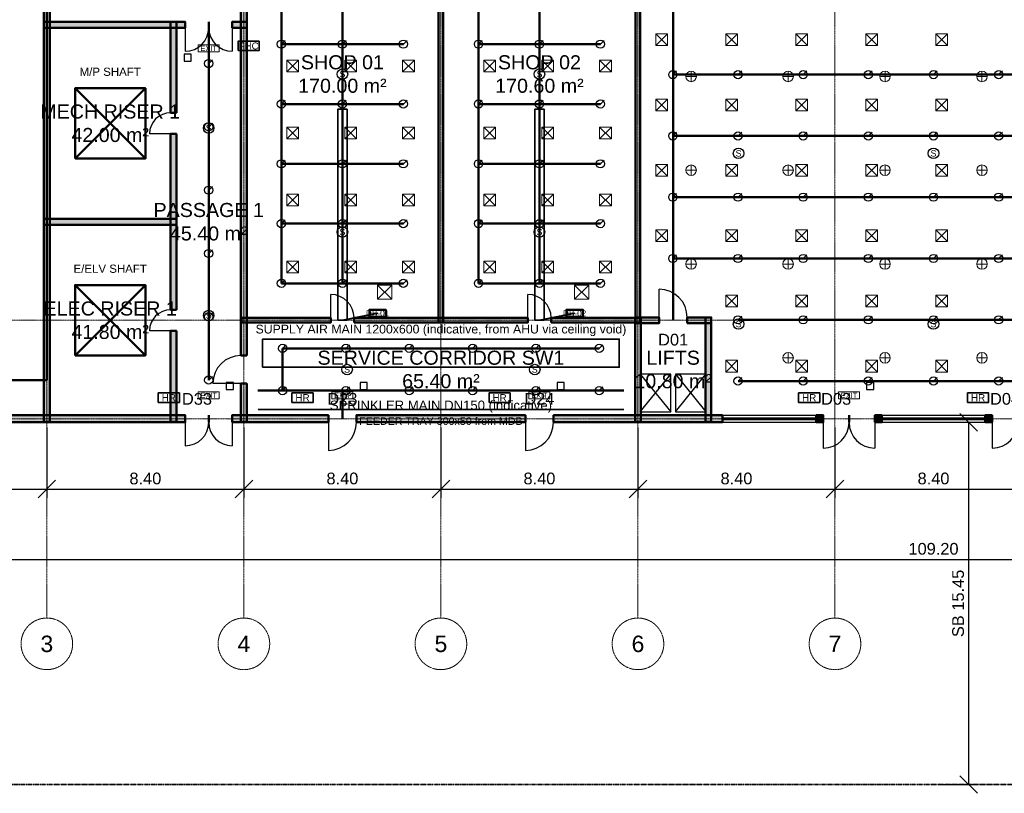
# Model space of a CAD drawing. Header units: millimetres. Extents: x -5300 to 125300, y -375 to 90375.
# Tile 2 of 10: x 21042 to 63018, y -375 to 32621. Entities that reach past the tile are written whole.
import ezdxf
from ezdxf.enums import TextEntityAlignment as Align

# ---------------------------------------------------------------- set-up
doc = ezdxf.new("R2010")
doc.units = ezdxf.units.MM
for name, pattern in [('CENTER', [5.08, 3.175, -0.635, 0.635, -0.635]), ('DASHED', [1.524, 1.27, -0.254]), ('PHANTOM', [6.35, 3.175, -0.635, 0.635, -0.635, 0.635, -0.635])]:
    doc.linetypes.add(name, pattern=pattern)
for name, color, linetype, lineweight in [('A-FLOR-EVTR', 251, 'Continuous', 25), ('ACHURADO', 8, 'Continuous', 9), ('COTAS', 1, 'Continuous', 18), ('E-ANNO-TEXT', 52, 'Continuous', 18), ('E-DB', 6, 'Continuous', 50), ('E-FALM', 230, 'Continuous', 25), ('E-LITE', 2, 'Continuous', 18), ('E-LITE-EMER', 40, 'Continuous', 18), ('E-TRAY', 210, 'DASHED', 35), ('EJES', 1, 'CENTER', 13), ('ETIQUETAS', 2, 'Continuous', 18), ('FP-ANNO-TEXT', 14, 'Continuous', 18), ('FP-HOSE', 20, 'Continuous', 35), ('FP-SPRK-HEAD', 1, 'Continuous', 25), ('FP-SPRK-PIPE', 12, 'Continuous', 50), ('LIMITE-PREDIO', 1, 'PHANTOM', 35), ('LOCALES', 2, 'Continuous', 18), ('M-ANNO-TEXT', 150, 'Continuous', 18), ('M-HVAC-EQPT', 30, 'Continuous', 50), ('M-HVAC-RCG', 3, 'Continuous', 18), ('M-HVAC-SAD', 5, 'Continuous', 35), ('M-HVAC-SCD', 4, 'Continuous', 18), ('MUROS', 7, 'Continuous', 50), ('PUERTAS', 3, 'Continuous', 25), ('VENTANAS', 5, 'Continuous', 25)]:
    doc.layers.add(name, color=color, linetype=linetype, lineweight=lineweight)
doc.styles.add('MX-ARIAL', font='arial.ttf')
doc.dimstyles.new('MX-100-M', dxfattribs={"dimscale": 250, "dimtxt": 2, "dimasz": 1.5, "dimexe": 1.5, "dimexo": 1.5, "dimgap": 0.8, "dimtad": 1, "dimlfac": 0.001, "dimzin": 0, "dimdsep": 46, "dimtxsty": 'MX-ARIAL', "dimtsz": 1.5, "dimcen": 2.5, "dimclrd": 256, "dimclre": 256, "dimclrt": 256, "dimazin": 3, "dimtfac": 1, "dimtmove": 0, "dimatfit": 3})

msp = doc.modelspace()

# ---------------------------------------------------------------- hatches: boundary and pattern name
at = {"layer": 'ACHURADO'}
for points in [[(22325, 15475), (22325, 42700), (22075, 42700), (22075, 15475)], [(30725, 18300), (30725, 40925), (30475, 40925), (30475, 18300)], [(39100, 19700), (39100, 40900), (38900, 40900), (38900, 19700)], [(47500, 19700), (47500, 40900), (47300, 40900), (47300, 19700)], [(22075, 32275), (28100, 32275), (28100, 32525), (22075, 32525)], [(27725, 28650), (27725, 32525), (27475, 32525), (27475, 28650)], [(30100, 32275), (30725, 32275), (30725, 32525), (30100, 32525)], [(27725, 20250), (27725, 27750), (27475, 27750), (27475, 20250)], [(22075, 23875), (27725, 23875), (27725, 24125), (22075, 24125)], [(30500, 19700), (34300, 19700), (34300, 19900), (30500, 19900)], [(35300, 19700), (42700, 19700), (42700, 19900), (35300, 19900)], [(43700, 19700), (47500, 19700), (47500, 19900), (43700, 19900)], [(47275, 19675), (48300, 19675), (48300, 19925), (47275, 19925)], [(47525, 15475), (47525, 19925), (47275, 19925), (47275, 15475)], [(49500, 19675), (50525, 19675), (50525, 19925), (49500, 19925)], [(50525, 15475), (50525, 19925), (50275, 19925), (50275, 15475)], [(27725, 15475), (27725, 19350), (27475, 19350), (27475, 15475)], [(30725, 15475), (30725, 17100), (30475, 17100), (30475, 15475)], [(19100, 15450), (28100, 15450), (28100, 15750), (19100, 15750)], [(30100, 15450), (34200, 15450), (34200, 15750), (30100, 15750)], [(35400, 15450), (42600, 15450), (42600, 15750), (35400, 15750)], [(43800, 15450), (51000, 15450), (51000, 15750), (43800, 15750)], [(55000, 15450), (55300, 15450), (55300, 15750), (55000, 15750)], [(57500, 15450), (57800, 15450), (57800, 15750), (57500, 15750)], [(62200, 15450), (62500, 15450), (62500, 15750), (62200, 15750)]]:
    msp.add_hatch(color=256, dxfattribs=at).paths.add_polyline_path(points)

# ---------------------------------------------------------------- linework, layer by layer
at = {"layer": 'A-FLOR-EVTR'}
for p, q in [((47500, 15900), (48800, 17500)), ((47500, 17500), (48800, 15900)), ((49000, 15900), (50300, 17500)), ((49000, 17500), (50300, 15900))]:
    msp.add_line(p, q, dxfattribs=at)
for points in [[(47500, 15900), (48800, 15900), (48800, 17500), (47500, 17500)], [(49000, 15900), (50300, 15900), (50300, 17500), (49000, 17500)]]:
    msp.add_lwpolyline(points, close=True, dxfattribs=at)
at = {"layer": 'E-DB'}
for p, q in [((23400, 18300), (26400, 21300)), ((23400, 21300), (26400, 18300))]:
    msp.add_line(p, q, dxfattribs=at)
for points in [[(23400, 18300), (26400, 18300), (26400, 21300), (23400, 21300)], [(35950, 19950), (36650, 19950), (36650, 20250), (35950, 20250)], [(44350, 19950), (45050, 19950), (45050, 20250), (44350, 20250)]]:
    msp.add_lwpolyline(points, close=True, dxfattribs=at)
at = {"layer": 'E-FALM'}
for points in [[(28050, 30850), (28350, 30850), (28350, 31150), (28050, 31150)], [(29850, 16850), (30150, 16850), (30150, 17150), (29850, 17150)], [(35550, 16850), (35850, 16850), (35850, 17150), (35550, 17150)], [(43950, 16850), (44250, 16850), (44250, 17150), (43950, 17150)], [(57150, 16850), (57450, 16850), (57450, 17150), (57150, 17150)]]:
    msp.add_lwpolyline(points, close=True, dxfattribs=at)
for centre in [(34800, 30300), (43200, 30300), (29100, 28000), (51688.889, 26920), (60000, 26920), (34800, 23566.667), (43200, 23566.667), (29100, 20000), (51688.889, 19640), (60000, 19640), (35000, 17700), (43000, 17700)]:
    msp.add_circle(centre, 225, dxfattribs=at)
at = {"layer": 'E-LITE'}
for p, q in [((49666.667, 29975), (49666.667, 30425)), ((53800, 29975), (53800, 30425)), ((57933.333, 29975), (57933.333, 30425)), ((62066.667, 29975), (62066.667, 30425)), ((49441.667, 30200), (49891.667, 30200)), ((53575, 30200), (54025, 30200)), ((57708.333, 30200), (58158.333, 30200)), ((61841.667, 30200), (62291.667, 30200)), ((49441.667, 26200), (49891.667, 26200)), ((49666.667, 25975), (49666.667, 26425)), ((53575, 26200), (54025, 26200)), ((53800, 25975), (53800, 26425)), ((57708.333, 26200), (58158.333, 26200)), ((57933.333, 25975), (57933.333, 26425)), ((61841.667, 26200), (62291.667, 26200)), ((62066.667, 25975), (62066.667, 26425)), ((49666.667, 21975), (49666.667, 22425)), ((53800, 21975), (53800, 22425)), ((57933.333, 21975), (57933.333, 22425)), ((62066.667, 21975), (62066.667, 22425)), ((49441.667, 22200), (49891.667, 22200)), ((53575, 22200), (54025, 22200)), ((57708.333, 22200), (58158.333, 22200)), ((61841.667, 22200), (62291.667, 22200)), ((53575, 18200), (54025, 18200)), ((53800, 17975), (53800, 18425)), ((57708.333, 18200), (58158.333, 18200)), ((57933.333, 17975), (57933.333, 18425)), ((61841.667, 18200), (62291.667, 18200)), ((62066.667, 17975), (62066.667, 18425))]:
    msp.add_line(p, q, dxfattribs=at)
at = {"layer": 'E-LITE', "const_width": 100}
for points in [[(32100, 19700), (33300, 19700)], [(36300, 19700), (37500, 19700)], [(40500, 19700), (41700, 19700)], [(44700, 19700), (45900, 19700)]]:
    msp.add_lwpolyline(points, dxfattribs=at)
at = {"layer": 'E-LITE'}
for centre in [(49666.667, 30200), (53800, 30200), (57933.333, 30200), (62066.667, 30200), (49666.667, 26200), (53800, 26200), (57933.333, 26200), (62066.667, 26200), (49666.667, 22200), (53800, 22200), (57933.333, 22200), (62066.667, 22200), (53800, 18200), (57933.333, 18200), (62066.667, 18200)]:
    msp.add_circle(centre, 225, dxfattribs=at)
at = {"layer": 'E-LITE-EMER'}
for points in [[(28650, 31250), (29550, 31250), (29550, 31550), (28650, 31550)], [(28650, 16450), (29550, 16450), (29550, 16750), (28650, 16750)], [(34350, 16450), (35250, 16450), (35250, 16750), (34350, 16750)], [(42750, 16450), (43650, 16450), (43650, 16750), (42750, 16750)], [(55950, 16450), (56850, 16450), (56850, 16750), (55950, 16750)]]:
    msp.add_lwpolyline(points, close=True, dxfattribs=at)
at = {"layer": 'E-TRAY'}
for p, q in [((34800, 19800), (36300, 20100)), ((43200, 19800), (44700, 20100)), ((31200, 16000), (46800, 16000))]:
    msp.add_line(p, q, dxfattribs=at)
at = {"layer": 'EJES'}
for p, q in [((22200, 7100), (22200, 86500)), ((30600, 7100), (30600, 86500)), ((39000, 7100), (39000, 86500)), ((47400, 7100), (47400, 86500)), ((55800, 7100), (55800, 86500)), ((-3100, 19800), (123100, 19800)), ((-3100, 15600), (123100, 15600))]:
    msp.add_line(p, q, dxfattribs=at)
for centre in [(22200, 6000), (30600, 6000), (39000, 6000), (47400, 6000), (55800, 6000)]:
    msp.add_circle(centre, 1100, dxfattribs=at)
at = {"layer": 'FP-HOSE'}
for points in [[(30350, 31300), (31250, 31300), (31250, 31700), (30350, 31700)], [(26950, 16300), (27850, 16300), (27850, 16700), (26950, 16700)], [(32650, 16300), (33550, 16300), (33550, 16700), (32650, 16700)], [(41050, 16300), (41950, 16300), (41950, 16700), (41050, 16700)], [(54250, 16300), (55150, 16300), (55150, 16700), (54250, 16700)], [(61450, 16300), (62350, 16300), (62350, 16700), (61450, 16700)]]:
    msp.add_lwpolyline(points, close=True, dxfattribs=at)
at = {"layer": 'FP-SPRK-HEAD'}
for p, q in [((32200, 31575), (32357.5, 31732.5)), ((34800, 31575), (34957.5, 31732.5)), ((37400, 31575), (37557.5, 31732.5)), ((40600, 31575), (40757.5, 31732.5)), ((43200, 31575), (43357.5, 31732.5)), ((45800, 31575), (45957.5, 31732.5)), ((29100, 30750), (29257.5, 30907.5)), ((48888.889, 30278.571), (49046.389, 30436.071)), ((51666.667, 30278.571), (51824.167, 30436.071)), ((54444.444, 30278.571), (54601.944, 30436.071)), ((57222.222, 30278.571), (57379.722, 30436.071)), ((60000, 30278.571), (60157.5, 30436.071)), ((62777.778, 30278.571), (62935.278, 30436.071)), ((32200, 29025), (32357.5, 29182.5)), ((34800, 29025), (34957.5, 29182.5)), ((37400, 29025), (37557.5, 29182.5)), ((40600, 29025), (40757.5, 29182.5)), ((43200, 29025), (43357.5, 29182.5)), ((45800, 29025), (45957.5, 29182.5)), ((29100, 28050), (29257.5, 28207.5)), ((48888.889, 27664.286), (49046.389, 27821.786)), ((51666.667, 27664.286), (51824.167, 27821.786)), ((54444.444, 27664.286), (54601.944, 27821.786)), ((57222.222, 27664.286), (57379.722, 27821.786)), ((60000, 27664.286), (60157.5, 27821.786)), ((62777.778, 27664.286), (62935.278, 27821.786)), ((32200, 26475), (32357.5, 26632.5)), ((34800, 26475), (34957.5, 26632.5)), ((37400, 26475), (37557.5, 26632.5)), ((40600, 26475), (40757.5, 26632.5)), ((43200, 26475), (43357.5, 26632.5)), ((45800, 26475), (45957.5, 26632.5)), ((29100, 25350), (29257.5, 25507.5)), ((48888.889, 25050), (49046.389, 25207.5)), ((51666.667, 25050), (51824.167, 25207.5)), ((54444.444, 25050), (54601.944, 25207.5)), ((57222.222, 25050), (57379.722, 25207.5)), ((60000, 25050), (60157.5, 25207.5)), ((62777.778, 25050), (62935.278, 25207.5)), ((32200, 23925), (32357.5, 24082.5)), ((34800, 23925), (34957.5, 24082.5)), ((37400, 23925), (37557.5, 24082.5)), ((40600, 23925), (40757.5, 24082.5)), ((43200, 23925), (43357.5, 24082.5)), ((45800, 23925), (45957.5, 24082.5)), ((29100, 22650), (29257.5, 22807.5)), ((48888.889, 22435.714), (49046.389, 22593.214)), ((51666.667, 22435.714), (51824.167, 22593.214)), ((54444.444, 22435.714), (54601.944, 22593.214)), ((57222.222, 22435.714), (57379.722, 22593.214)), ((60000, 22435.714), (60157.5, 22593.214)), ((62777.778, 22435.714), (62935.278, 22593.214)), ((32200, 21375), (32357.5, 21532.5)), ((34800, 21375), (34957.5, 21532.5)), ((37400, 21375), (37557.5, 21532.5)), ((40600, 21375), (40757.5, 21532.5)), ((43200, 21375), (43357.5, 21532.5)), ((45800, 21375), (45957.5, 21532.5)), ((29100, 19950), (29257.5, 20107.5)), ((51666.667, 19821.429), (51824.167, 19978.929)), ((54444.444, 19821.429), (54601.944, 19978.929)), ((57222.222, 19821.429), (57379.722, 19978.929)), ((60000, 19821.429), (60157.5, 19978.929)), ((62777.778, 19821.429), (62935.278, 19978.929)), ((32250, 18600), (32407.5, 18757.5)), ((34950, 18600), (35107.5, 18757.5)), ((37650, 18600), (37807.5, 18757.5)), ((40350, 18600), (40507.5, 18757.5)), ((43050, 18600), (43207.5, 18757.5)), ((45750, 18600), (45907.5, 18757.5)), ((29100, 17250), (29257.5, 17407.5)), ((51666.667, 17207.143), (51824.167, 17364.643)), ((54444.444, 17207.143), (54601.944, 17364.643)), ((57222.222, 17207.143), (57379.722, 17364.643)), ((60000, 17207.143), (60157.5, 17364.643)), ((62777.778, 17207.143), (62935.278, 17364.643)), ((32250, 16800), (32407.5, 16957.5)), ((34950, 16800), (35107.5, 16957.5)), ((37650, 16800), (37807.5, 16957.5)), ((40350, 16800), (40507.5, 16957.5)), ((43050, 16800), (43207.5, 16957.5)), ((45750, 16800), (45907.5, 16957.5))]:
    msp.add_line(p, q, dxfattribs=at)
for centre in [(32200, 31575), (34800, 31575), (37400, 31575), (40600, 31575), (43200, 31575), (45800, 31575), (29100, 30750), (48888.889, 30278.571), (51666.667, 30278.571), (54444.444, 30278.571), (57222.222, 30278.571), (60000, 30278.571), (62777.778, 30278.571), (32200, 29025), (34800, 29025), (37400, 29025), (40600, 29025), (43200, 29025), (45800, 29025), (29100, 28050), (48888.889, 27664.286), (51666.667, 27664.286), (54444.444, 27664.286), (57222.222, 27664.286), (60000, 27664.286), (62777.778, 27664.286), (32200, 26475), (34800, 26475), (37400, 26475), (40600, 26475), (43200, 26475), (45800, 26475), (29100, 25350), (48888.889, 25050), (51666.667, 25050), (54444.444, 25050), (57222.222, 25050), (60000, 25050), (62777.778, 25050), (32200, 23925), (34800, 23925), (37400, 23925), (40600, 23925), (43200, 23925), (45800, 23925), (29100, 22650), (48888.889, 22435.714), (51666.667, 22435.714), (54444.444, 22435.714), (57222.222, 22435.714), (60000, 22435.714), (62777.778, 22435.714), (32200, 21375), (34800, 21375), (37400, 21375), (40600, 21375), (43200, 21375), (45800, 21375), (29100, 19950), (51666.667, 19821.429), (54444.444, 19821.429), (57222.222, 19821.429), (60000, 19821.429), (62777.778, 19821.429), (32250, 18600), (34950, 18600), (37650, 18600), (40350, 18600), (43050, 18600), (45750, 18600), (29100, 17250), (51666.667, 17207.143), (54444.444, 17207.143), (57222.222, 17207.143), (60000, 17207.143), (62777.778, 17207.143), (32250, 16800), (34950, 16800), (37650, 16800), (40350, 16800), (43050, 16800), (45750, 16800)]:
    msp.add_circle(centre, 175, dxfattribs=at)
at = {"layer": 'FP-SPRK-PIPE'}
for p, q in [((22200, 17243.478), (22200, 43800)), ((48900, 43350), (48900, 19800)), ((34800, 21375), (34800, 40800)), ((43200, 21375), (43200, 40800)), ((32200, 31575), (32200, 34125)), ((40600, 31575), (40600, 34125)), ((29100, 17250), (29100, 32400)), ((32200, 31575), (34800, 31575)), ((32200, 29025), (32200, 31575)), ((34800, 31575), (37400, 31575)), ((40600, 31575), (43200, 31575)), ((40600, 29025), (40600, 31575)), ((43200, 31575), (45800, 31575)), ((29100, 28050), (29100, 30750)), ((48888.889, 30278.571), (51666.667, 30278.571)), ((51666.667, 30278.571), (54444.444, 30278.571)), ((54444.444, 30278.571), (57222.222, 30278.571)), ((57222.222, 30278.571), (60000, 30278.571)), ((60000, 30278.571), (62777.778, 30278.571)), ((62777.778, 30278.571), (65555.556, 30278.571)), ((32200, 29025), (34800, 29025)), ((32200, 26475), (32200, 29025)), ((34800, 29025), (37400, 29025)), ((40600, 29025), (43200, 29025)), ((40600, 26475), (40600, 29025)), ((43200, 29025), (45800, 29025)), ((29100, 25350), (29100, 28050)), ((48888.889, 27664.286), (51666.667, 27664.286)), ((51666.667, 27664.286), (54444.444, 27664.286)), ((54444.444, 27664.286), (57222.222, 27664.286)), ((57222.222, 27664.286), (60000, 27664.286)), ((60000, 27664.286), (62777.778, 27664.286)), ((62777.778, 27664.286), (65555.556, 27664.286)), ((32200, 26475), (34800, 26475)), ((32200, 23925), (32200, 26475)), ((34800, 26475), (37400, 26475)), ((40600, 26475), (43200, 26475)), ((40600, 23925), (40600, 26475)), ((43200, 26475), (45800, 26475)), ((29100, 22650), (29100, 25350)), ((48888.889, 25050), (51666.667, 25050)), ((51666.667, 25050), (54444.444, 25050)), ((54444.444, 25050), (57222.222, 25050)), ((57222.222, 25050), (60000, 25050)), ((60000, 25050), (62777.778, 25050)), ((62777.778, 25050), (65555.556, 25050)), ((32200, 23925), (34800, 23925)), ((32200, 21375), (32200, 23925)), ((34800, 23925), (37400, 23925)), ((40600, 23925), (43200, 23925)), ((40600, 21375), (40600, 23925)), ((43200, 23925), (45800, 23925)), ((29100, 19950), (29100, 22650)), ((48888.889, 22435.714), (51666.667, 22435.714)), ((51666.667, 22435.714), (54444.444, 22435.714)), ((54444.444, 22435.714), (57222.222, 22435.714)), ((57222.222, 22435.714), (60000, 22435.714)), ((60000, 22435.714), (62777.778, 22435.714)), ((62777.778, 22435.714), (65555.556, 22435.714)), ((32200, 21375), (34800, 21375)), ((32200, 21375), (34800, 21375)), ((34800, 21375), (37400, 21375)), ((40600, 21375), (43200, 21375)), ((40600, 21375), (43200, 21375)), ((43200, 21375), (45800, 21375)), ((29100, 17250), (29100, 19950)), ((51666.667, 19821.429), (54444.444, 19821.429)), ((54444.444, 19821.429), (57222.222, 19821.429)), ((57222.222, 19821.429), (60000, 19821.429)), ((60000, 19821.429), (62777.778, 19821.429)), ((62777.778, 19821.429), (65555.556, 19821.429)), ((32250, 18600), (34950, 18600)), ((32250, 16800), (32250, 18600)), ((34950, 18600), (37650, 18600)), ((37650, 18600), (40350, 18600)), ((40350, 18600), (43050, 18600)), ((43050, 18600), (45750, 18600)), ((7050, 17243.478), (22200, 17243.478)), ((29100, 17250), (29100, 17250)), ((31200, 16800), (46800, 16800)), ((32250, 16800), (34950, 16800)), ((32250, 16800), (34800, 16800)), ((34800, 16800), (34800, 15600)), ((34950, 16800), (37650, 16800)), ((37650, 16800), (40350, 16800)), ((40350, 16800), (43050, 16800)), ((43050, 16800), (45750, 16800)), ((51666.667, 17207.143), (54444.444, 17207.143)), ((54444.444, 17207.143), (57222.222, 17207.143)), ((57222.222, 17207.143), (60000, 17207.143)), ((60000, 17207.143), (62777.778, 17207.143)), ((62777.778, 17207.143), (65555.556, 17207.143))]:
    msp.add_line(p, q, dxfattribs=at)
at = {"layer": 'LIMITE-PREDIO'}
msp.add_lwpolyline([(0, 0), (120000, 0), (120000, 90000), (0, 90000)], close=True, dxfattribs=at)
at = {"layer": 'M-HVAC-EQPT'}
for p, q in [((23400, 26700), (26400, 29700)), ((23400, 29700), (26400, 26700))]:
    msp.add_line(p, q, dxfattribs=at)
msp.add_lwpolyline([(23400, 26700), (26400, 26700), (26400, 29700), (23400, 29700)], close=True, dxfattribs=at)
at = {"layer": 'M-HVAC-RCG'}
for p, q in [((36300, 20700), (36900, 21300)), ((36300, 21300), (36900, 20700)), ((44700, 20700), (45300, 21300)), ((44700, 21300), (45300, 20700))]:
    msp.add_line(p, q, dxfattribs=at)
for points in [[(36300, 20700), (36900, 20700), (36900, 21300), (36300, 21300)], [(44700, 20700), (45300, 20700), (45300, 21300), (44700, 21300)]]:
    msp.add_lwpolyline(points, close=True, dxfattribs=at)
at = {"layer": 'M-HVAC-SAD'}
for points in [[(34600, 19800), (35000, 19800), (35000, 28800), (34600, 28800)], [(43000, 19800), (43400, 19800), (43400, 28800), (43000, 28800)], [(31400, 17800), (46600, 17800), (46600, 19000), (31400, 19000)]]:
    msp.add_lwpolyline(points, close=True, dxfattribs=at)
at = {"layer": 'M-HVAC-SCD'}
for p, q in [((48164, 31515.385), (48664, 32015.385)), ((48164, 32015.385), (48664, 31515.385)), ((51148, 31515.385), (51648, 32015.385)), ((51148, 32015.385), (51648, 31515.385)), ((54132, 31515.385), (54632, 32015.385)), ((54132, 32015.385), (54632, 31515.385)), ((57116, 31515.385), (57616, 32015.385)), ((57116, 32015.385), (57616, 31515.385)), ((60100, 31515.385), (60600, 32015.385)), ((60100, 32015.385), (60600, 31515.385)), ((32433.333, 30400), (32933.333, 30900)), ((32433.333, 30900), (32933.333, 30400)), ((34900, 30400), (35400, 30900)), ((34900, 30900), (35400, 30400)), ((37366.667, 30400), (37866.667, 30900)), ((37366.667, 30900), (37866.667, 30400)), ((40833.333, 30400), (41333.333, 30900)), ((40833.333, 30900), (41333.333, 30400)), ((43300, 30400), (43800, 30900)), ((43300, 30900), (43800, 30400)), ((45766.667, 30400), (46266.667, 30900)), ((45766.667, 30900), (46266.667, 30400)), ((48164, 28730.769), (48664, 29230.769)), ((48164, 29230.769), (48664, 28730.769)), ((51148, 28730.769), (51648, 29230.769)), ((51148, 29230.769), (51648, 28730.769)), ((54132, 28730.769), (54632, 29230.769)), ((54132, 29230.769), (54632, 28730.769)), ((57116, 28730.769), (57616, 29230.769)), ((57116, 29230.769), (57616, 28730.769)), ((60100, 28730.769), (60600, 29230.769)), ((60100, 29230.769), (60600, 28730.769)), ((32433.333, 27542.857), (32933.333, 28042.857)), ((32433.333, 28042.857), (32933.333, 27542.857)), ((34900, 27542.857), (35400, 28042.857)), ((34900, 28042.857), (35400, 27542.857)), ((37366.667, 27542.857), (37866.667, 28042.857)), ((37366.667, 28042.857), (37866.667, 27542.857)), ((40833.333, 27542.857), (41333.333, 28042.857)), ((40833.333, 28042.857), (41333.333, 27542.857)), ((43300, 27542.857), (43800, 28042.857)), ((43300, 28042.857), (43800, 27542.857)), ((45766.667, 27542.857), (46266.667, 28042.857)), ((45766.667, 28042.857), (46266.667, 27542.857)), ((48164, 25946.154), (48664, 26446.154)), ((48164, 26446.154), (48664, 25946.154)), ((51148, 25946.154), (51648, 26446.154)), ((51148, 26446.154), (51648, 25946.154)), ((54132, 25946.154), (54632, 26446.154)), ((54132, 26446.154), (54632, 25946.154)), ((57116, 25946.154), (57616, 26446.154)), ((57116, 26446.154), (57616, 25946.154)), ((60100, 25946.154), (60600, 26446.154)), ((60100, 26446.154), (60600, 25946.154)), ((32433.333, 24685.714), (32933.333, 25185.714)), ((32433.333, 25185.714), (32933.333, 24685.714)), ((34900, 24685.714), (35400, 25185.714)), ((34900, 25185.714), (35400, 24685.714)), ((37366.667, 24685.714), (37866.667, 25185.714)), ((37366.667, 25185.714), (37866.667, 24685.714)), ((40833.333, 24685.714), (41333.333, 25185.714)), ((40833.333, 25185.714), (41333.333, 24685.714)), ((43300, 24685.714), (43800, 25185.714)), ((43300, 25185.714), (43800, 24685.714)), ((45766.667, 24685.714), (46266.667, 25185.714)), ((45766.667, 25185.714), (46266.667, 24685.714)), ((48164, 23161.538), (48664, 23661.538)), ((48164, 23661.538), (48664, 23161.538)), ((51148, 23161.538), (51648, 23661.538)), ((51148, 23661.538), (51648, 23161.538)), ((54132, 23161.538), (54632, 23661.538)), ((54132, 23661.538), (54632, 23161.538)), ((57116, 23161.538), (57616, 23661.538)), ((57116, 23661.538), (57616, 23161.538)), ((60100, 23161.538), (60600, 23661.538)), ((60100, 23661.538), (60600, 23161.538)), ((32433.333, 21828.571), (32933.333, 22328.571)), ((32433.333, 22328.571), (32933.333, 21828.571)), ((34900, 21828.571), (35400, 22328.571)), ((34900, 22328.571), (35400, 21828.571)), ((37366.667, 21828.571), (37866.667, 22328.571)), ((37366.667, 22328.571), (37866.667, 21828.571)), ((40833.333, 21828.571), (41333.333, 22328.571)), ((40833.333, 22328.571), (41333.333, 21828.571)), ((43300, 21828.571), (43800, 22328.571)), ((43300, 22328.571), (43800, 21828.571)), ((45766.667, 21828.571), (46266.667, 22328.571)), ((45766.667, 22328.571), (46266.667, 21828.571)), ((51148, 20376.923), (51648, 20876.923)), ((51148, 20876.923), (51648, 20376.923)), ((54132, 20376.923), (54632, 20876.923)), ((54132, 20876.923), (54632, 20376.923)), ((57116, 20376.923), (57616, 20876.923)), ((57116, 20876.923), (57616, 20376.923)), ((60100, 20376.923), (60600, 20876.923)), ((60100, 20876.923), (60600, 20376.923)), ((51148, 17592.308), (51648, 18092.308)), ((51148, 18092.308), (51648, 17592.308)), ((54132, 17592.308), (54632, 18092.308)), ((54132, 18092.308), (54632, 17592.308)), ((57116, 17592.308), (57616, 18092.308)), ((57116, 18092.308), (57616, 17592.308)), ((60100, 17592.308), (60600, 18092.308)), ((60100, 18092.308), (60600, 17592.308))]:
    msp.add_line(p, q, dxfattribs=at)
for points in [[(48164, 31515.385), (48664, 31515.385), (48664, 32015.385), (48164, 32015.385)], [(51148, 31515.385), (51648, 31515.385), (51648, 32015.385), (51148, 32015.385)], [(54132, 31515.385), (54632, 31515.385), (54632, 32015.385), (54132, 32015.385)], [(57116, 31515.385), (57616, 31515.385), (57616, 32015.385), (57116, 32015.385)], [(60100, 31515.385), (60600, 31515.385), (60600, 32015.385), (60100, 32015.385)], [(32433.333, 30400), (32933.333, 30400), (32933.333, 30900), (32433.333, 30900)], [(34900, 30400), (35400, 30400), (35400, 30900), (34900, 30900)], [(37366.667, 30400), (37866.667, 30400), (37866.667, 30900), (37366.667, 30900)], [(40833.333, 30400), (41333.333, 30400), (41333.333, 30900), (40833.333, 30900)], [(43300, 30400), (43800, 30400), (43800, 30900), (43300, 30900)], [(45766.667, 30400), (46266.667, 30400), (46266.667, 30900), (45766.667, 30900)], [(48164, 28730.769), (48664, 28730.769), (48664, 29230.769), (48164, 29230.769)], [(51148, 28730.769), (51648, 28730.769), (51648, 29230.769), (51148, 29230.769)], [(54132, 28730.769), (54632, 28730.769), (54632, 29230.769), (54132, 29230.769)], [(57116, 28730.769), (57616, 28730.769), (57616, 29230.769), (57116, 29230.769)], [(60100, 28730.769), (60600, 28730.769), (60600, 29230.769), (60100, 29230.769)], [(32433.333, 27542.857), (32933.333, 27542.857), (32933.333, 28042.857), (32433.333, 28042.857)], [(34900, 27542.857), (35400, 27542.857), (35400, 28042.857), (34900, 28042.857)], [(37366.667, 27542.857), (37866.667, 27542.857), (37866.667, 28042.857), (37366.667, 28042.857)], [(40833.333, 27542.857), (41333.333, 27542.857), (41333.333, 28042.857), (40833.333, 28042.857)], [(43300, 27542.857), (43800, 27542.857), (43800, 28042.857), (43300, 28042.857)], [(45766.667, 27542.857), (46266.667, 27542.857), (46266.667, 28042.857), (45766.667, 28042.857)], [(48164, 25946.154), (48664, 25946.154), (48664, 26446.154), (48164, 26446.154)], [(51148, 25946.154), (51648, 25946.154), (51648, 26446.154), (51148, 26446.154)], [(54132, 25946.154), (54632, 25946.154), (54632, 26446.154), (54132, 26446.154)], [(57116, 25946.154), (57616, 25946.154), (57616, 26446.154), (57116, 26446.154)], [(60100, 25946.154), (60600, 25946.154), (60600, 26446.154), (60100, 26446.154)], [(32433.333, 24685.714), (32933.333, 24685.714), (32933.333, 25185.714), (32433.333, 25185.714)], [(34900, 24685.714), (35400, 24685.714), (35400, 25185.714), (34900, 25185.714)], [(37366.667, 24685.714), (37866.667, 24685.714), (37866.667, 25185.714), (37366.667, 25185.714)], [(40833.333, 24685.714), (41333.333, 24685.714), (41333.333, 25185.714), (40833.333, 25185.714)], [(43300, 24685.714), (43800, 24685.714), (43800, 25185.714), (43300, 25185.714)], [(45766.667, 24685.714), (46266.667, 24685.714), (46266.667, 25185.714), (45766.667, 25185.714)], [(48164, 23161.538), (48664, 23161.538), (48664, 23661.538), (48164, 23661.538)], [(51148, 23161.538), (51648, 23161.538), (51648, 23661.538), (51148, 23661.538)], [(54132, 23161.538), (54632, 23161.538), (54632, 23661.538), (54132, 23661.538)], [(57116, 23161.538), (57616, 23161.538), (57616, 23661.538), (57116, 23661.538)], [(60100, 23161.538), (60600, 23161.538), (60600, 23661.538), (60100, 23661.538)], [(32433.333, 21828.571), (32933.333, 21828.571), (32933.333, 22328.571), (32433.333, 22328.571)], [(34900, 21828.571), (35400, 21828.571), (35400, 22328.571), (34900, 22328.571)], [(37366.667, 21828.571), (37866.667, 21828.571), (37866.667, 22328.571), (37366.667, 22328.571)], [(40833.333, 21828.571), (41333.333, 21828.571), (41333.333, 22328.571), (40833.333, 22328.571)], [(43300, 21828.571), (43800, 21828.571), (43800, 22328.571), (43300, 22328.571)], [(45766.667, 21828.571), (46266.667, 21828.571), (46266.667, 22328.571), (45766.667, 22328.571)], [(51148, 20376.923), (51648, 20376.923), (51648, 20876.923), (51148, 20876.923)], [(54132, 20376.923), (54632, 20376.923), (54632, 20876.923), (54132, 20876.923)], [(57116, 20376.923), (57616, 20376.923), (57616, 20876.923), (57116, 20876.923)], [(60100, 20376.923), (60600, 20376.923), (60600, 20876.923), (60100, 20876.923)], [(51148, 17592.308), (51648, 17592.308), (51648, 18092.308), (51148, 18092.308)], [(54132, 17592.308), (54632, 17592.308), (54632, 18092.308), (54132, 18092.308)], [(57116, 17592.308), (57616, 17592.308), (57616, 18092.308), (57116, 18092.308)], [(60100, 17592.308), (60600, 17592.308), (60600, 18092.308), (60100, 18092.308)]]:
    msp.add_lwpolyline(points, close=True, dxfattribs=at)
at = {"layer": 'MUROS'}
for p, q in [((28100, 32275), (28100, 32525)), ((29100, 32275), (29100, 32525)), ((29100, 32275), (29100, 32525)), ((30100, 32275), (30100, 32525)), ((27725, 28650), (27475, 28650)), ((27725, 27750), (27475, 27750)), ((27725, 20250), (27475, 20250)), ((34300, 19700), (34300, 19900)), ((35300, 19700), (35300, 19900)), ((42700, 19700), (42700, 19900)), ((43700, 19700), (43700, 19900)), ((48300, 19675), (48300, 19925)), ((49500, 19675), (49500, 19925)), ((27725, 19350), (27475, 19350)), ((30725, 18300), (30475, 18300)), ((30725, 17100), (30475, 17100)), ((28100, 15450), (28100, 15750)), ((29100, 15450), (29100, 15750)), ((29100, 15450), (29100, 15750)), ((30100, 15450), (30100, 15750)), ((34200, 15450), (34200, 15750)), ((35400, 15450), (35400, 15750)), ((42600, 15450), (42600, 15750)), ((43800, 15450), (43800, 15750)), ((51000, 15450), (51000, 15750)), ((55000, 15450), (55000, 15750)), ((55300, 15450), (55300, 15750)), ((56400, 15450), (56400, 15750)), ((56400, 15450), (56400, 15750)), ((57500, 15450), (57500, 15750)), ((57800, 15450), (57800, 15750)), ((62200, 15450), (62200, 15750)), ((62500, 15450), (62500, 15750))]:
    msp.add_line(p, q, dxfattribs=at)
for points in [[(22325, 15475), (22325, 42700), (22075, 42700), (22075, 15475)], [(30725, 18300), (30725, 40925), (30475, 40925), (30475, 18300)], [(39100, 19700), (39100, 40900), (38900, 40900), (38900, 19700)], [(47500, 19700), (47500, 40900), (47300, 40900), (47300, 19700)], [(22075, 32275), (28100, 32275), (28100, 32525), (22075, 32525)], [(27725, 28650), (27725, 32525), (27475, 32525), (27475, 28650)], [(30100, 32275), (30725, 32275), (30725, 32525), (30100, 32525)], [(27725, 20250), (27725, 27750), (27475, 27750), (27475, 20250)], [(22075, 23875), (27725, 23875), (27725, 24125), (22075, 24125)], [(30500, 19700), (34300, 19700), (34300, 19900), (30500, 19900)], [(35300, 19700), (42700, 19700), (42700, 19900), (35300, 19900)], [(43700, 19700), (47500, 19700), (47500, 19900), (43700, 19900)], [(47275, 19675), (48300, 19675), (48300, 19925), (47275, 19925)], [(47525, 15475), (47525, 19925), (47275, 19925), (47275, 15475)], [(49500, 19675), (50525, 19675), (50525, 19925), (49500, 19925)], [(50525, 15475), (50525, 19925), (50275, 19925), (50275, 15475)], [(27725, 15475), (27725, 19350), (27475, 19350), (27475, 15475)], [(30725, 15475), (30725, 17100), (30475, 17100), (30475, 15475)], [(19100, 15450), (28100, 15450), (28100, 15750), (19100, 15750)], [(30100, 15450), (34200, 15450), (34200, 15750), (30100, 15750)], [(35400, 15450), (42600, 15450), (42600, 15750), (35400, 15750)], [(43800, 15450), (51000, 15450), (51000, 15750), (43800, 15750)], [(55000, 15450), (55300, 15450), (55300, 15750), (55000, 15750)], [(57500, 15450), (57800, 15450), (57800, 15750), (57500, 15750)], [(62200, 15450), (62500, 15450), (62500, 15750), (62200, 15750)]]:
    msp.add_lwpolyline(points, close=True, dxfattribs=at)
at = {"layer": 'PUERTAS'}
for p, q in [((28100, 32275), (28100, 31275)), ((30100, 32275), (30100, 31275)), ((27475, 27750), (26575, 27750)), ((48300, 19925), (48300, 21125)), ((34300, 19900), (34300, 20900)), ((42700, 19900), (42700, 20900)), ((27475, 19350), (26575, 19350)), ((30475, 17100), (29275, 17100)), ((28100, 15450), (28100, 14450)), ((30100, 15450), (30100, 14450)), ((34200, 15450), (34200, 14250)), ((42600, 15450), (42600, 14250)), ((55300, 15450), (55300, 14350)), ((57500, 15450), (57500, 14350)), ((62500, 15450), (62500, 14350))]:
    msp.add_line(p, q, dxfattribs=at)
for centre, radius, start, end in [((28100, 32275), 1000, -90, 0), ((30100, 32275), 1000, 180, -90), ((27475, 27750), 900, 90, 180), ((48300, 19925), 1200, 0, 90), ((34300, 19900), 1000, 0, 90), ((42700, 19900), 1000, 0, 90), ((27475, 19350), 900, 90, 180), ((30475, 17100), 1200, 90, 180), ((28100, 15450), 1000, -90, 0), ((30100, 15450), 1000, 180, -90), ((34200, 15450), 1200, -90, 0), ((42600, 15450), 1200, -90, 0), ((55300, 15450), 1100, -90, 0), ((57500, 15450), 1100, 180, -90), ((62500, 15450), 1100, -90, 0)]:
    msp.add_arc(centre, radius, start, end, dxfattribs=at)
at = {"layer": 'VENTANAS'}
for p, q in [((51000, 15750), (55000, 15750)), ((51000, 15637.5), (55000, 15637.5)), ((51000, 15562.5), (55000, 15562.5)), ((57800, 15750), (62200, 15750)), ((57800, 15637.5), (62200, 15637.5)), ((57800, 15562.5), (62200, 15562.5)), ((51000, 15450), (55000, 15450)), ((57800, 15450), (62200, 15450))]:
    msp.add_line(p, q, dxfattribs=at)

# ---------------------------------------------------------------- texts
at = {"layer": 'E-ANNO-TEXT', "style": 'MX-ARIAL'}
for s, height, p in [('EXIT', 225, (29100, 31400)), ('E/ELV SHAFT', 350, (24900, 22000)), ('DB-01', 250, (36300, 20100)), ('DB-02', 250, (44700, 20100)), ('EXIT', 225, (29100, 16600)), ('EXIT', 225, (34800, 16600)), ('EXIT', 225, (43200, 16600)), ('EXIT', 225, (56400, 16600)), ('FEEDER TRAY 300x50 from MDB', 325, (39000, 15500))]:
    msp.add_text(s, height=height, dxfattribs=at).set_placement(p, align=Align.MIDDLE_CENTER)
at = {"layer": 'E-FALM', "style": 'MX-ARIAL'}
for p in [(34800, 30300), (43200, 30300), (29100, 28000), (51688.889, 26920), (60000, 26920), (34800, 23566.667), (43200, 23566.667), (29100, 20000), (51688.889, 19640), (60000, 19640), (35000, 17700), (43000, 17700)]:
    msp.add_text('S', height=270, dxfattribs=at).set_placement(p, align=Align.MIDDLE_CENTER)
at = {"layer": 'EJES', "style": 'MX-ARIAL'}
for s, p in [('3', (22200, 6000)), ('4', (30600, 6000)), ('5', (39000, 6000)), ('6', (47400, 6000)), ('7', (55800, 6000))]:
    msp.add_text(s, height=700, dxfattribs=at).set_placement(p, align=Align.MIDDLE_CENTER)
at = {"layer": 'ETIQUETAS', "style": 'MX-ARIAL'}
for s, p in [('D01', (48900, 18975)), ('D33', (28600, 16450)), ('D23', (34800, 16450)), ('D24', (43200, 16450)), ('D03', (55850, 16450)), ('D04', (63050, 16450))]:
    msp.add_text(s, height=500, dxfattribs=at).set_placement(p, align=Align.MIDDLE_CENTER)
at = {"layer": 'FP-ANNO-TEXT', "style": 'MX-ARIAL'}
for s, height, p in [('FHC', 300, (30800, 31500)), ('HR', 300, (27400, 16500)), ('HR', 300, (33100, 16500)), ('SPRINKLER MAIN DN150 (indicative)', 400, (39000, 16175)), ('HR', 300, (41500, 16500)), ('HR', 300, (54700, 16500)), ('HR', 300, (61900, 16500))]:
    msp.add_text(s, height=height, dxfattribs=at).set_placement(p, align=Align.MIDDLE_CENTER)
at = {"layer": 'LOCALES', "char_height": 600, "attachment_point": 5, "style": 'MX-ARIAL'}
for s, insert in [('SHOP 01\\P170.00 m²', (34800, 30300)), ('SHOP 02\\P170.60 m²', (43200, 30300)), ('MECH RISER 1\\P42.00 m²', (24900, 28200)), ('PASSAGE 1\\P45.40 m²', (29100, 24000)), ('ELEC RISER 1\\P41.80 m²', (24900, 19800)), ('SERVICE CORRIDOR SW1\\P65.40 m²', (39000, 17700)), ('LIFTS\\P10.80 m²', (48900, 17700))]:
    msp.add_mtext(s, dxfattribs=dict(at, insert=insert))
at = {"layer": 'M-ANNO-TEXT', "style": 'MX-ARIAL'}
for s, height, p in [('M/P SHAFT', 350, (24900, 30400)), ('SUPPLY AIR MAIN 1200x600 (indicative, from AHU via ceiling void)', 375, (39000, 19425))]:
    msp.add_text(s, height=height, dxfattribs=at).set_placement(p, align=Align.MIDDLE_CENTER)

# ---------------------------------------------------------------- dimensions: what is measured, and where the dimension line sits
at = {"layer": 'COTAS'}
for base, p1, p2 in [((5400, 9600), (5400, 15600), (114600, 15600)), ((13800, 12600), (13800, 15600), (22200, 15600)), ((22200, 12600), (22200, 15600), (30600, 15600)), ((30600, 12600), (30600, 15600), (39000, 15600)), ((39000, 12600), (39000, 15600), (47400, 15600)), ((47400, 12600), (47400, 15600), (55800, 15600)), ((55800, 12600), (55800, 15600), (64200, 15600))]:
    msp.add_linear_dim(base=base, p1=p1, p2=p2, dimstyle='MX-100-M', dxfattribs=at).render()
msp.add_linear_dim(base=(61500, 0), p1=(60000, 0), p2=(60000, 15450), angle=90, text='SB <>', dimstyle='MX-100-M', dxfattribs=at).render()

doc.saveas('drawing.dxf')
